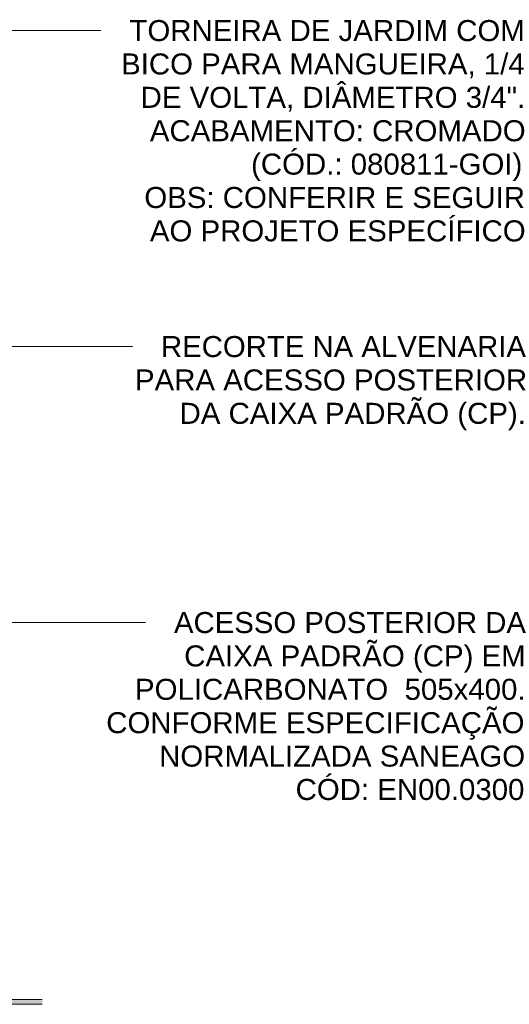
# Model space of a CAD drawing. Header units: metres. Extents: x -18.5 to 0.7, y -18.1 to 10.3.
# Tile 42 of 42: x 0.163 to 0.686, y -0.15 to 0.904. Entities that reach past the tile are written whole.
import ezdxf

# ---------------------------------------------------------------- set-up
doc = ezdxf.new("R2010")
doc.units = ezdxf.units.M
doc.layers.add('A-FLOR', color=7, linetype='Continuous', lineweight=5)
doc.layers.add('G-ANNO-TEXT', color=7, linetype='Continuous', lineweight=9)
doc.styles.add('Arial_1', font='arial.ttf', dxfattribs={"height": 0.0225})

msp = doc.modelspace()

# ---------------------------------------------------------------- hatches: boundary and pattern name
at = {"layer": 'A-FLOR', "true_color": 0x7f7f7f}
msp.add_hatch(color=8, dxfattribs=at).paths.add_polyline_path([(-0.24399, -0.15), (0.18683, -0.15), (0.18683, -0.145), (-0.67482, -0.145), (-0.67482, -0.15), (-0.64426, -0.15)])

# ---------------------------------------------------------------- linework, layer by layer
at = {"layer": 'A-FLOR'}
for p, q in [((0.18683, -0.145), (-0.67482, -0.145)), ((-0.67482, -0.15), (0.18683, -0.15))]:
    msp.add_line(p, q, dxfattribs=at)
at = {"layer": 'G-ANNO-TEXT'}
for p, q in [((0.00799, 0.89188), (0.24066, 0.89188)), ((0.24066, 0.89188), (0.24959, 0.89188)), ((-0.00378, 0.55377), (0.2069, 0.55377)), ((0.2069, 0.55377), (0.28329, 0.55377)), ((-0.05466, 0.25848), (0.2069, 0.25848)), ((0.2069, 0.25848), (0.29718, 0.25848))]:
    msp.add_line(p, q, dxfattribs=at)

# ---------------------------------------------------------------- texts
at = {"layer": 'G-ANNO-TEXT', "char_height": 0.0225, "attachment_point": 1, "style": 'Arial_1'}
for s, insert, width in [('TORNEIRA DE JARDIM COM ', (0.28007, 0.90313), 0.5158859), ('BICO PARA MANGUEIRA, 1/4 ', (0.27114, 0.86741), 0.5267087), ('DE VOLTA, DIÂMETRO 3/4". ', (0.29198, 0.83169), 0.5014555), ('ACABAMENTO: CROMADO', (0.3019, 0.79597), 0.4894302), ('(CÓD.: 080811-GOI)', (0.41005, 0.76026), 0.3583543), ('OBS: CONFERIR E SEGUIR ', (0.29595, 0.72454), 0.4966454), ('AO PROJETO ESPECÍFICO', (0.3019, 0.68882), 0.4894302), ('RECORTE NA ALVENARIA ', (0.31377, 0.56502), 0.4749998), ('PARA ACESSO POSTERIOR ', (0.28599, 0.5293), 0.5086707), ('DA CAIXA PADRÃO (CP).', (0.33362, 0.49358), 0.4509492), ('ACESSO POSTERIOR DA ', (0.32766, 0.26973), 0.4581644), ('CAIXA PADRÃO (CP) EM ', (0.33858, 0.23401), 0.4449366), ('POLICARBONATO  505x400. ', (0.28599, 0.19829), 0.5086707), ('CONFORME ESPECIFICAÇÃO ', (0.25523, 0.16257), 0.5459492), ('NORMALIZADA SANEAGO', (0.31179, 0.12685), 0.4774049), ('CÓD: EN00.0300', (0.45764, 0.09113), 0.3006328)]:
    msp.add_mtext(s, dxfattribs=dict(at, insert=insert, width=width))

doc.saveas('drawing.dxf')
